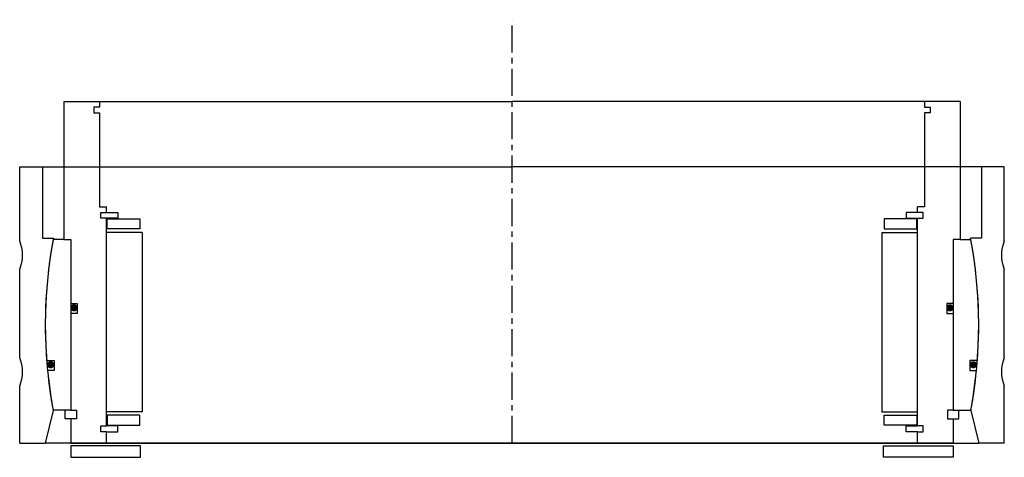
# Model space of a CAD drawing. Header units: millimetres. Extents: x -173 to 173, y -5 to 149.
import ezdxf

# ---------------------------------------------------------------- set-up
doc = ezdxf.new("R2010")
doc.units = ezdxf.units.MM
doc.header["$LTSCALE"] = 0.3
doc.header["$MEASUREMENT"] = 0
doc.linetypes.add('CENTER', pattern=[50.8, 31.75, -6.35, 6.35, -6.35])
doc.layers.get('0').update_dxf_attribs({"linetype": 'CONTINUOUS'})
doc.layers.add('Center', color=1, linetype='CENTER')

# ---------------------------------------------------------------- blocks, each defined once
blk = doc.blocks.new('house4S270')
for p, q in [((-173, 55.5), (-165, 55.5)), ((-173, 29.5), (-173, 55.5)), ((-165, 55.5), (0, 55.5)), ((-165, 55.5), (-165, 30.5)), ((165, 55.5), (0, 55.5)), ((165, 55.5), (165, 30.5)), ((173, 55.5), (165, 55.5)), ((173, 29.5), (173, 55.5)), ((-165, 30.5), (-161.14, 30.5)), ((165, 30.5), (161.14, 30.5)), ((-173, -11.5), (-173, 19.5)), ((173, -11.5), (173, 19.5)), ((-173, -41.5), (-173, -21.5)), ((173, -41.5), (173, -21.5)), ((-161.23, -30.02), (-164, -41.5)), ((161.23, -30.02), (164, -41.5)), ((-173, -41.5), (-164, -41.5)), ((0, -41.5), (-164, -41.5)), ((0, -41.5), (164, -41.5)), ((173, -41.5), (164, -41.5))]:
    blk.add_line(p, q)
for centre, radius, start, end in [((-185, 24.5), 13, 337.3801, 22.6199), ((0, 0), 164, 169.282, 190.5479), ((0, 0), 164, 349.4521, 10.718), ((185, 24.5), 13, 157.3801, 202.6199), ((-185, -16.5), 13, 337.3801, 22.6199), ((185, -16.5), 13, 157.3801, 202.6199)]:
    blk.add_arc(centre, radius, start, end)
blk = doc.blocks.new('innerhouse-4S260')
for p, q in [((-157.5, 78.5), (-157.5, 30)), ((-157.5, 78.5), (-145, 78.5)), ((-147, 76.5), (-147, 74.5)), ((-145, 76.5), (-147, 76.5)), ((-145, 78.5), (0, 78.5)), ((-145, 78.5), (-145, 76.5)), ((145, 78.5), (0, 78.5)), ((157.5, 78.5), (145, 78.5)), ((145, 78.5), (145, 76.5)), ((145, 76.5), (147, 76.5)), ((147, 76.5), (147, 74.5)), ((157.5, 78.5), (157.5, 30)), ((-147, 74.5), (-145, 74.5)), ((-145, 74.5), (-145, 41.5)), ((145, 74.5), (145, 41.5)), ((147, 74.5), (145, 74.5)), ((-145, 41.5), (-142.5, 41.5)), ((-144.5, 39.5), (-142.5, 39.5)), ((-144.5, 37.5), (-144.5, 39.5)), ((-142.5, 39.5), (-142.5, 41.5)), ((-142.5, 39.5), (-138.5, 39.5)), ((-138.5, 39.5), (-138.5, 37.5)), ((142.5, 39.5), (138.5, 39.5)), ((138.5, 39.5), (138.5, 37.5)), ((142.5, 39.5), (142.5, 41.5)), ((145, 41.5), (142.5, 41.5)), ((144.5, 39.5), (142.5, 39.5)), ((144.5, 37.5), (144.5, 39.5)), ((-142.5, 37.5), (-144.5, 37.5)), ((-142.5, -35.5), (-142.5, 37.5)), ((-138.5, 37.5), (-142.5, 37.5)), ((-142.25, 37.25), (-130.75, 37.25)), ((-142.25, 33.75), (-142.25, 37.25)), ((-130.75, 37.25), (-130.75, 33.75)), ((142.25, 37.25), (130.75, 37.25)), ((130.75, 37.25), (130.75, 33.75)), ((138.5, 37.5), (142.5, 37.5)), ((142.25, 33.75), (142.25, 37.25)), ((142.5, -35.5), (142.5, 37.5)), ((142.5, 37.5), (144.5, 37.5)), ((-130, 32.5), (-142.5, 32.5)), ((-130.75, 33.75), (-142.25, 33.75)), ((-130, 32.5), (-130, -30.5)), ((130, 32.5), (130, -30.5)), ((130, 32.5), (142.5, 32.5)), ((130.75, 33.75), (142.25, 33.75)), ((-157.5, 30), (-161.23, 30)), ((-157.5, 30), (-155, 30)), ((-155, 30), (-155, -30)), ((-155, 30), (-155, 7.5)), ((155, 30), (155, -30)), ((155, 30), (155, 7.5)), ((157.5, 30), (155, 30)), ((157.5, 30), (161.23, 30)), ((-155, 7.5), (-152.8, 7.5)), ((-152.8, 7.5), (-152.8, 4)), ((155, 7.5), (152.8, 7.5)), ((152.8, 7.5), (152.8, 4)), ((-155, 4), (-155, -30)), ((-152.8, 4), (-155, 4)), ((152.8, 4), (155, 4)), ((155, 4), (155, -30)), ((-163.52, -12.5), (-160.88, -12.5)), ((-160.88, -12.5), (-160.88, -16)), ((160.88, -12.5), (160.88, -16)), ((163.52, -12.5), (160.88, -12.5)), ((-160.88, -16), (-163.22, -16)), ((160.88, -16), (163.22, -16)), ((-155, -30), (-161.23, -30)), ((-157, -33), (-157, -30)), ((-155, -30), (-153, -30)), ((-153, -30), (-153, -33)), ((-130, -30.5), (-142.5, -30.5)), ((130, -30.5), (142.5, -30.5)), ((155, -30), (153, -30)), ((153, -30), (153, -33)), ((155, -30), (161.23, -30)), ((157, -33), (157, -30)), ((-155, -33), (-157, -33)), ((-155, -33), (-155, -41.5)), ((-153, -33), (-155, -33)), ((-130.75, -31.75), (-142.25, -31.75)), ((-142.25, -31.75), (-142.25, -35.25)), ((-130.75, -35.25), (-130.75, -31.75)), ((130.75, -31.75), (142.25, -31.75)), ((130.75, -35.25), (130.75, -31.75)), ((142.25, -31.75), (142.25, -35.25)), ((153, -33), (155, -33)), ((155, -33), (155, -41.5)), ((155, -33), (157, -33)), ((-144.5, -35.5), (-142.5, -35.5)), ((-144.5, -37.5), (-144.5, -35.5)), ((-142.5, -37.5), (-144.5, -37.5)), ((-138.5, -35.5), (-142.5, -35.5)), ((-142.5, -41.5), (-142.5, -37.5)), ((-142.5, -37.5), (-138.5, -37.5)), ((-142.25, -35.25), (-130.75, -35.25)), ((-138.5, -37.5), (-138.5, -35.5)), ((142.25, -35.25), (130.75, -35.25)), ((138.5, -35.5), (142.5, -35.5)), ((138.5, -37.5), (138.5, -35.5)), ((142.5, -37.5), (138.5, -37.5)), ((144.5, -35.5), (142.5, -35.5)), ((142.5, -41.5), (142.5, -37.5)), ((142.5, -37.5), (144.5, -37.5)), ((144.5, -37.5), (144.5, -35.5)), ((-155, -41.5), (-142.5, -41.5)), ((-142.5, -41.5), (0, -41.5)), ((142.5, -41.5), (0, -41.5)), ((155, -41.5), (142.5, -41.5)), ((-130.5, -42.5), (-155, -42.5)), ((-155, -42.5), (-155, -46.5)), ((-130.5, -46.5), (-130.5, -42.5)), ((130.5, -42.5), (155, -42.5)), ((130.5, -46.5), (130.5, -42.5)), ((155, -42.5), (155, -46.5)), ((-155, -46.5), (-130.5, -46.5)), ((155, -46.5), (130.5, -46.5))]:
    blk.add_line(p, q)
at = {"const_width": 1.2}
for points in [[(-153.26, 6, -1), (-154.56, 6, -1)], [(153.26, 6, 1), (154.56, 6, 1)], [(-161.5, -14, -1), (-162.8, -14, -1)], [(161.5, -14, 1), (162.8, -14, 1)]]:
    blk.add_lwpolyline(points, format="xyb", close=True, dxfattribs=at)
for start, end in [(169.4597, 184.3713), (355.6287, 10.5403), (185.5987, 190.5403), (349.4597, 354.4013)]:
    blk.add_arc((0, 0), 164, start, end)
at = {"layer": 'Center'}
blk.add_line((0, -41.5), (0, 107.19), dxfattribs=at)

msp = doc.modelspace()

# ---------------------------------------------------------------- block references
for name in ['innerhouse-4S260', 'house4S270']:
    msp.add_blockref(name, (0, 41.5))

doc.saveas('drawing.dxf')
